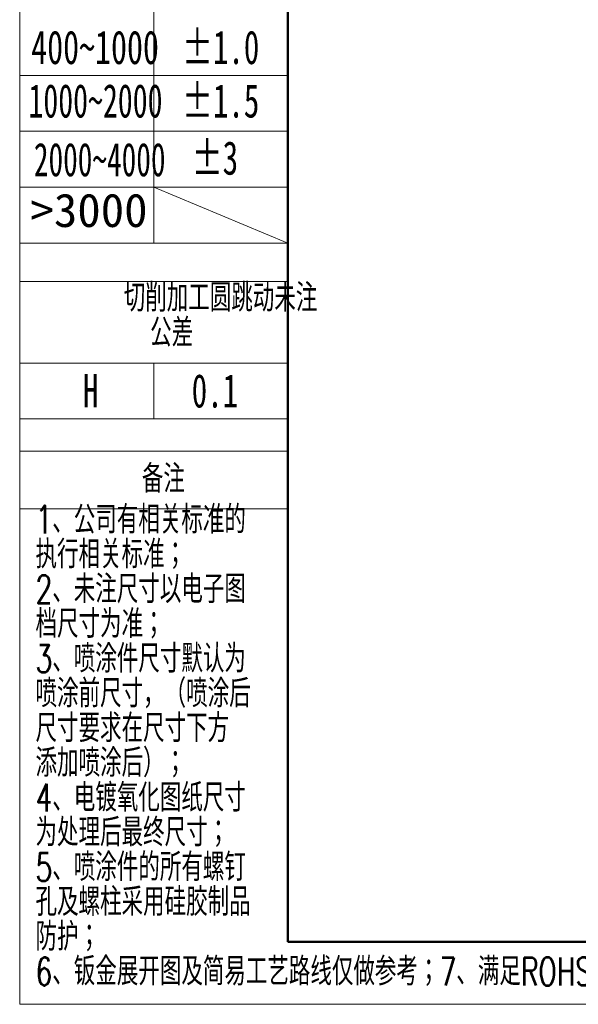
# Model space of a CAD drawing. Header units: millimetres. Extents: x 0 to 420, y 0 to 297.
# Tile 1 of 21: x 0 to 50, y 0 to 89. Entities that reach past the tile are written whole.
import ezdxf

# ---------------------------------------------------------------- set-up
doc = ezdxf.new("R2010")
doc.units = ezdxf.units.MM
doc.layers.add('标注层', color=150, linetype='Continuous')
doc.styles.add('SLDTEXTSTYLE0', font='TXT', dxfattribs={"width": 0.7, "bigfont": 'bigfont'})
doc.styles.add('SLDTEXTSTYLE17', font='TXT', dxfattribs={"width": 0.653082})
doc.styles.add('SLDTEXTSTYLE18', font='TXT', dxfattribs={"width": 0.641279})
doc.styles.add('SLDTEXTSTYLE2', font='TXT', dxfattribs={"width": 0.7})
doc.styles.add('SLDTEXTSTYLE5', font='TXT', dxfattribs={"width": 0.677991})
doc.styles.add('SLDTEXTSTYLE7', font='TXT', dxfattribs={"width": 1.026693})

# ---------------------------------------------------------------- blocks, each defined once
blk = doc.blocks.new('SW_NOTE_20')
at = {"layer": '标注层', "color": 0, "char_height": 2.5, "attachment_point": 2, "style": 'SLDTEXTSTYLE0'}
for s, insert in [('切削加工圆跳动未注', (15.469, 3.223)), ('公差', (11.094, 0.112))]:
    blk.add_mtext(s, dxfattribs=dict(at, insert=insert))
blk = doc.blocks.new('SW_NOTE_21')
at = {"layer": '标注层', "color": 0, "char_height": 2.5, "attachment_point": 1, "style": 'SLDTEXTSTYLE0'}
for s, insert in [('1、公司有相关标准的', (0, 3.223)), ('执行相关标准；', (0, 0.112)), ('2、未注尺寸以电子图', (0, -3)), ('档尺寸为准；', (0, -6.111)), ('3、喷涂件尺寸默认为', (0, -9.222)), ('喷涂前尺寸，（喷涂后', (0, -12.333)), ('尺寸要求在尺寸下方', (0, -15.444)), ('添加喷涂后）；', (0, -18.555)), ('4、电镀氧化图纸尺寸', (0, -21.666)), ('为处理后最终尺寸；', (0, -24.777)), ('5、喷涂件的所有螺钉', (0, -27.888)), ('孔及螺柱采用硅胶制品', (0, -31)), ('防护；', (0, -34.111))]:
    blk.add_mtext(s, dxfattribs=dict(at, insert=insert))

msp = doc.modelspace()

# ---------------------------------------------------------------- linework, layer by layer
at = {"color": 7, "linetype": 'Continuous', "lineweight": 18}
for p, q in [((-0.001, 297.397), (-0.001, 0.397)), ((-0.001, 0.397), (419.993, 0.397))]:
    msp.add_line(p, q, dxfattribs=at)
at = {"color": 1, "linetype": 'Continuous', "lineweight": 18}
for p, q in [((-0.001, 290.989), (-0.001, 0.397)), ((11.998, 103.551), (11.998, 68.551)), ((-0.001, 83.551), (23.996, 83.551)), ((-0.001, 78.551), (23.996, 78.551)), ((-0.001, 73.551), (23.996, 73.551)), ((11.998, 73.542), (23.996, 68.551)), ((-0.001, 68.551), (23.996, 68.551)), ((-0.001, 65.093), (23.996, 65.093)), ((-0.001, 57.803), (23.996, 57.803)), ((11.998, 57.803), (11.998, 52.803)), ((-0.001, 52.803), (23.996, 52.803)), ((-0.001, 49.905), (23.996, 49.905)), ((-0.001, 44.751), (23.996, 44.751))]:
    msp.add_line(p, q, dxfattribs=at)
at = {"color": 7, "linetype": 'Continuous', "lineweight": 50}
for q in [(23.996, 290.989), (413.996, 5.989)]:
    msp.add_line((23.996, 5.989), q, dxfattribs=at)

# ---------------------------------------------------------------- block references
at = {"layer": '标注层', "color": 1}
for name, p in [('SW_NOTE_20', (2.503, 61.68)), ('SW_NOTE_21', (1.414, 41.815))]:
    msp.add_blockref(name, p, dxfattribs=at)

# ---------------------------------------------------------------- texts
for s, insert, char_height, attachment_point, style in [('400~1000', (1.029, 87.573), 3, 1, 'SLDTEXTSTYLE2'), ('±1.0', (14.521, 87.573), 3, 1, 'SLDTEXTSTYLE5'), ('±1.5', (14.521, 82.784), 3, 1, 'SLDTEXTSTYLE5'), ('1000~2000', (0.784, 82.784), 3, 1, 'SLDTEXTSTYLE17'), ('2000~4000', (1.27, 77.526), 3, 1, 'SLDTEXTSTYLE18'), ('±3', (15.394, 77.671), 3, 1, 'SLDTEXTSTYLE5'), ('>3000', (0.965, 72.984), 3, 1, 'SLDTEXTSTYLE7'), ('H', (5.661, 56.826), 3, 1, 'SLDTEXTSTYLE5'), ('0.1', (15.394, 56.826), 3, 1, 'SLDTEXTSTYLE5'), ('备注', (12.858, 48.69), 2.5, 2, 'SLDTEXTSTYLE0'), ('6、钣金展开图及简易工艺路线仅做参考；7、满足ROHS要求；', (1.414, 4.593), 2.5, 1, 'SLDTEXTSTYLE0')]:
    msp.add_mtext(s, dxfattribs=dict(at, insert=insert, char_height=char_height, attachment_point=attachment_point, style=style))

doc.saveas('drawing.dxf')
